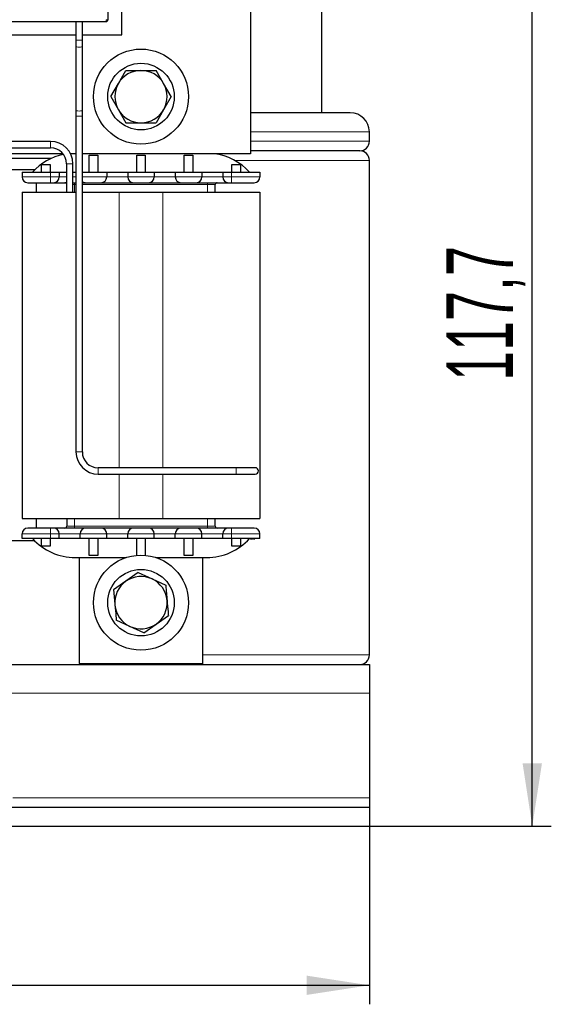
# Model space of a CAD drawing. Header units: millimetres. Extents: x 5 to 418, y 2 to 292.
# Tile 12 of 40: x 110 to 138, y 166 to 217. Entities that reach past the tile are written whole.
import ezdxf

# ---------------------------------------------------------------- set-up
doc = ezdxf.new("R2010")
doc.units = ezdxf.units.MM
doc.layers.add('SLD-0', color=7, linetype='Continuous')
doc.styles.add('SLDTEXTSTYLE0', font='TXT', dxfattribs={"width": 0.605})
doc.dimstyles.new('SLDDIMSTYLE0', dxfattribs={"dimtxt": 3.5, "dimasz": 3.302, "dimexe": 0, "dimexo": 0.0625, "dimgap": 0.875, "dimtad": 1, "dimlfac": 2, "dimrnd": 1e-09, "dimzin": 12, "dimdsep": 46, "dimtxsty": 'SLDTEXTSTYLE0', "dimsah": 1, "dimcen": 0.09, "dimadec": 0, "dimazin": 3, "dimtfac": 1, "dimtofl": 0, "dimtmove": 0, "dimatfit": 3, "dimfxl": 1, "dimfrac": 2, "dimtolj": 1, "dimtzin": 12, "dimarcsym": 0})

# ---------------------------------------------------------------- blocks, each defined once
blk = doc.blocks.new('_D')
at = {"layer": 'SLD-0', "color": 7}
for p, q in [((78.512, 175.08), (78.512, 165.719)), ((128.512, 175.08), (128.512, 165.719)), ((78.512, 166.719), (128.512, 166.719))]:
    blk.add_line(p, q, dxfattribs=at)
for points in [[(78.512, 166.719), (81.814, 166.211), (81.814, 167.227)], [(128.512, 166.719), (125.21, 167.227), (125.21, 166.211)]]:
    blk.add_solid(points, dxfattribs=at)
at = {"layer": 'SLD-0', "color": 7, "insert": (99.502, 171.231), "char_height": 3.5, "attachment_point": 1, "style": 'SLDTEXTSTYLE0'}
blk.add_mtext('100', dxfattribs=at)
blk = doc.blocks.new('_D_1')
at = {"layer": 'SLD-0', "color": 7}
for p, q in [((114.137, 233.93), (138.075, 233.93)), ((137.075, 175.08), (137.075, 233.93)), ((128.512, 175.08), (138.075, 175.08))]:
    blk.add_line(p, q, dxfattribs=at)
for points in [[(137.075, 233.93), (136.567, 230.628), (137.583, 230.628)], [(137.075, 175.08), (137.583, 178.382), (136.567, 178.382)]]:
    blk.add_solid(points, dxfattribs=at)
at = {"layer": 'SLD-0', "color": 7, "insert": (132.564, 198.489), "char_height": 3.5, "attachment_point": 1, "rotation": 90, "style": 'SLDTEXTSTYLE0'}
blk.add_mtext('117,7', dxfattribs=at)

msp = doc.modelspace()

# ---------------------------------------------------------------- linework, layer by layer
at = {"color": 7, "linetype": 'Continuous', "lineweight": 25}
for p, q in [((122.262, 229.1798), (122.262, 210.4298)), ((114.762, 228.7158), (114.762, 217.4729)), ((115.512, 216.6798), (115.512, 220.6798)), ((126.012, 212.5798), (126.012, 219.7575)), ((103.587, 217.3729), (114.687, 217.3729)), ((113.0945, 217.3729), (113.0945, 216.4048)), ((113.4295, 216.4048), (113.4295, 217.3729)), ((109.6795, 216.6798), (113.0945, 216.6798)), ((113.0945, 216.4048), (113.0945, 216.0823)), ((113.4295, 216.6798), (115.512, 216.6798)), ((113.4295, 216.0823), (113.4295, 216.4048)), ((113.0945, 216.0823), (113.0945, 212.7273)), ((113.4295, 212.7273), (113.4295, 216.0823)), ((115.3212, 214.1173), (115.7182, 214.8048)), ((117.7028, 214.1173), (117.3059, 214.8048)), ((114.9243, 213.4298), (115.3212, 214.1173)), ((118.0997, 213.4298), (117.7028, 214.1173)), ((114.9243, 213.4298), (115.3212, 212.7423)), ((118.0997, 213.4298), (117.7028, 212.7423)), ((113.0945, 212.7273), (113.0945, 212.4048)), ((113.4295, 212.4048), (113.4295, 212.7273)), ((115.3212, 212.7423), (115.7182, 212.0548)), ((117.7028, 212.7423), (117.3059, 212.0548)), ((113.0945, 212.4048), (113.0945, 194.7548)), ((113.4295, 194.7548), (113.4295, 212.4048)), ((127.512, 212.5798), (122.262, 212.5798)), ((128.512, 211.0798), (128.512, 211.5798)), ((111.762, 211.0723), (109.6795, 211.0723)), ((109.6795, 210.7373), (111.762, 210.7373)), ((112.4081, 210.4298), (109.6795, 210.4298)), ((111.793, 210.1798), (109.6795, 210.1798)), ((113.0945, 210.4298), (112.8048, 210.4298)), ((122.262, 210.4298), (113.4295, 210.4298)), ((113.787, 209.4548), (113.787, 210.3548)), ((113.787, 210.3548), (114.237, 210.3548)), ((114.237, 210.3548), (114.237, 209.4548)), ((116.287, 209.4548), (116.287, 210.3548)), ((116.287, 210.3548), (116.737, 210.3548)), ((116.737, 210.3548), (116.737, 209.4548)), ((118.787, 209.4548), (118.787, 210.3548)), ((118.787, 210.3548), (119.237, 210.3548)), ((119.237, 210.3548), (119.237, 209.4548)), ((128.012, 210.5798), (122.262, 210.5798)), ((111.287, 209.8548), (111.737, 209.8548)), ((111.287, 209.4548), (111.287, 209.8548)), ((111.737, 209.8548), (111.737, 209.4548)), ((112.5945, 209.9048), (112.5945, 208.4048)), ((112.9295, 208.4048), (112.9295, 209.9048)), ((121.287, 209.4548), (121.287, 209.8548)), ((121.287, 209.8548), (121.737, 209.8548)), ((121.737, 209.8548), (121.737, 209.4548)), ((128.512, 184.0798), (128.512, 210.0798)), ((110.9301, 209.5798), (109.6795, 209.5798)), ((110.262, 209.4548), (110.262, 209.2048)), ((110.262, 209.4548), (111.762, 209.4548)), ((111.762, 209.4548), (112.212, 209.4548)), ((112.212, 209.4548), (112.212, 209.2048)), ((112.212, 209.4548), (112.5945, 209.4548)), ((112.9295, 209.4548), (113.0945, 209.4548)), ((113.4295, 209.4548), (114.712, 209.4548)), ((114.712, 209.4548), (114.712, 209.2048)), ((114.712, 209.4548), (115.812, 209.4548)), ((115.812, 209.4548), (115.812, 209.2048)), ((115.812, 209.4548), (117.212, 209.4548)), ((117.212, 209.4548), (117.212, 209.2048)), ((117.212, 209.4548), (118.312, 209.4548)), ((118.312, 209.4548), (118.312, 209.2048)), ((118.312, 209.4548), (119.712, 209.4548)), ((119.712, 209.4548), (119.712, 209.2048)), ((119.712, 209.4548), (120.812, 209.4548)), ((120.812, 209.4548), (120.812, 209.2048)), ((120.812, 209.4548), (121.262, 209.4548)), ((121.262, 209.4548), (122.762, 209.4548)), ((122.762, 209.4548), (122.762, 209.2048)), ((111.012, 208.4048), (111.012, 208.9048)), ((111.762, 208.9048), (111.912, 208.9048)), ((120.412, 208.4048), (120.412, 208.8048)), ((121.112, 208.9048), (121.262, 208.9048)), ((110.262, 208.4048), (110.262, 191.2548)), ((110.262, 208.4048), (113.0945, 208.4048)), ((113.4295, 208.4048), (115.362, 208.4048)), ((115.362, 208.4048), (117.662, 208.4048)), ((117.662, 208.4048), (122.762, 208.4048)), ((122.762, 208.4048), (122.762, 191.2548)), ((121.512, 193.9223), (114.262, 193.9223)), ((114.262, 193.5873), (121.512, 193.5873)), ((122.512, 193.9223), (121.512, 193.9223)), ((121.512, 193.5873), (122.512, 193.5873)), ((110.262, 191.2548), (115.362, 191.2548)), ((111.012, 190.7548), (111.012, 191.2548)), ((112.612, 191.2548), (112.612, 190.8548)), ((115.362, 191.2548), (117.662, 191.2548)), ((117.662, 191.2548), (122.762, 191.2548)), ((120.412, 190.8548), (120.412, 191.2548)), ((110.262, 190.2048), (110.262, 190.4548)), ((111.912, 190.7548), (111.762, 190.7548)), ((112.212, 190.2048), (112.212, 190.4548)), ((113.312, 190.2048), (113.312, 190.4548)), ((114.712, 190.2048), (114.712, 190.4548)), ((115.812, 190.2048), (115.812, 190.4548)), ((117.212, 190.2048), (117.212, 190.4548)), ((118.312, 190.2048), (118.312, 190.4548)), ((119.712, 190.2048), (119.712, 190.4548)), ((120.812, 190.2048), (120.812, 190.4548)), ((121.262, 190.7548), (121.112, 190.7548)), ((122.762, 190.2048), (122.762, 190.4548)), ((110.9301, 190.0798), (109.0939, 190.0798)), ((111.762, 190.2048), (110.262, 190.2048)), ((111.287, 189.8048), (111.287, 190.2048)), ((111.737, 190.2048), (111.737, 189.8048)), ((112.212, 190.2048), (111.762, 190.2048)), ((113.312, 190.2048), (112.212, 190.2048)), ((114.712, 190.2048), (113.312, 190.2048)), ((113.787, 189.3048), (113.787, 190.2048)), ((114.237, 190.2048), (114.237, 189.3048)), ((115.812, 190.2048), (114.712, 190.2048)), ((117.212, 190.2048), (115.812, 190.2048)), ((116.287, 189.3196), (116.287, 190.2048)), ((116.737, 190.2048), (116.737, 189.3196)), ((118.312, 190.2048), (117.212, 190.2048)), ((119.712, 190.2048), (118.312, 190.2048)), ((118.787, 189.3048), (118.787, 190.2048)), ((119.237, 190.2048), (119.237, 189.3048)), ((120.812, 190.2048), (119.712, 190.2048)), ((121.262, 190.2048), (120.812, 190.2048)), ((122.762, 190.2048), (121.262, 190.2048)), ((121.287, 189.8048), (121.287, 190.2048)), ((121.737, 190.2048), (121.737, 189.8048)), ((122.2698, 190.1917), (122.2006, 190.1917)), ((122.2698, 190.2048), (122.2698, 190.1917)), ((122.2698, 190.1917), (122.2793, 190.1917)), ((122.2793, 190.2048), (122.2793, 190.1917)), ((122.2793, 190.1917), (122.2856, 190.1917)), ((122.2856, 190.2048), (122.2856, 190.1917)), ((122.2856, 190.1917), (122.2887, 190.1917)), ((122.2887, 190.2048), (122.2887, 190.1917)), ((122.2887, 190.1917), (122.2919, 190.1917)), ((122.2919, 190.1917), (122.295, 190.1917)), ((122.295, 190.2048), (122.295, 190.1917)), ((122.295, 190.1917), (122.2982, 190.1917)), ((122.2982, 190.1917), (122.3013, 190.1917)), ((122.3013, 190.2048), (122.3013, 190.1917)), ((122.3013, 190.1917), (122.3045, 190.1917)), ((122.3045, 190.1917), (122.3077, 190.1917)), ((122.3077, 190.2048), (122.3077, 190.1917)), ((122.3077, 190.1917), (122.3392, 190.1917)), ((122.3392, 190.1917), (122.3676, 190.1917)), ((122.3676, 190.2048), (122.3676, 190.1917)), ((122.4282, 190.1917), (122.3676, 190.1917)), ((122.4282, 190.1917), (122.4885, 190.1917)), ((122.4885, 190.1917), (122.4885, 190.2048)), ((111.737, 189.8048), (111.287, 189.8048)), ((121.737, 189.8048), (121.287, 189.8048)), ((113.0478, 189.2048), (115.7314, 189.2048)), ((113.262, 189.2048), (113.262, 183.6298)), ((114.237, 189.3048), (113.787, 189.3048)), ((117.2926, 189.2048), (119.9762, 189.2048)), ((119.237, 189.3048), (118.787, 189.3048)), ((119.762, 183.6298), (119.762, 189.2048)), ((116.3711, 188.4112), (115.7215, 187.9549)), ((116.3711, 188.4112), (117.0911, 188.0769)), ((115.7215, 187.9549), (115.072, 187.4985)), ((117.0911, 188.0769), (117.8111, 187.7426)), ((115.9329, 185.5827), (115.2129, 185.917)), ((117.3025, 185.7047), (117.952, 186.1611)), ((116.6529, 185.2483), (115.9329, 185.5827)), ((116.6529, 185.2483), (117.3025, 185.7047)), ((78.512, 183.5798), (128.512, 183.5798)), ((113.262, 183.6298), (119.762, 183.6298)), ((119.762, 183.5798), (119.762, 183.6298)), ((128.512, 183.5798), (128.512, 182.0798)), ((128.512, 182.0798), (128.512, 176.5798)), ((128.512, 176.5798), (128.512, 176.0798)), ((78.512, 176.0798), (128.512, 176.0798)), ((128.512, 176.0798), (128.512, 175.0798)), ((78.512, 175.0798), (128.512, 175.0798))]:
    msp.add_line(p, q, dxfattribs=at)
at = {"color": 7, "linetype": 'Continuous', "lineweight": 18}
for p, q in [((114.687, 217.4729), (114.687, 217.3729)), ((114.762, 217.4729), (114.687, 217.4729)), ((113.0945, 216.4048), (113.262, 216.4048)), ((113.262, 216.4048), (113.4295, 216.4048)), ((113.0945, 212.4048), (113.262, 212.4048)), ((113.262, 212.4048), (113.4295, 212.4048)), ((128.512, 211.5798), (122.262, 211.5798)), ((111.762, 210.9048), (111.762, 211.0723)), ((111.762, 210.7373), (111.762, 210.9048)), ((128.512, 211.0798), (122.262, 211.0798)), ((112.5945, 209.9048), (112.762, 209.9048)), ((112.762, 209.9048), (112.9295, 209.9048)), ((128.512, 210.0798), (121.4286, 210.0798)), ((110.262, 209.2048), (111.762, 209.2048)), ((111.762, 209.4548), (111.762, 209.2048)), ((111.762, 209.2048), (111.762, 208.9048)), ((111.762, 209.2048), (112.212, 209.2048)), ((112.5945, 209.2048), (112.212, 209.2048)), ((113.0945, 209.2048), (112.9295, 209.2048)), ((113.4295, 209.2048), (114.712, 209.2048)), ((115.812, 209.2048), (114.712, 209.2048)), ((115.812, 209.2048), (117.212, 209.2048)), ((118.312, 209.2048), (117.212, 209.2048)), ((118.312, 209.2048), (119.712, 209.2048)), ((120.812, 209.2048), (119.712, 209.2048)), ((120.812, 209.2048), (121.262, 209.2048)), ((121.262, 209.4548), (121.262, 209.2048)), ((121.262, 209.2048), (121.262, 208.9048)), ((121.262, 209.2048), (122.762, 209.2048)), ((113.012, 208.8048), (112.9295, 208.8048)), ((113.012, 208.9048), (113.012, 208.8048)), ((113.0945, 208.8048), (113.012, 208.8048)), ((113.012, 208.4048), (113.012, 208.8048)), ((120.012, 208.8048), (113.4295, 208.8048)), ((120.012, 208.9048), (120.012, 208.8048)), ((120.412, 208.8048), (120.012, 208.8048)), ((120.012, 208.8048), (120.012, 208.4048)), ((115.362, 208.4048), (115.362, 193.9223)), ((117.662, 208.4048), (117.662, 193.9223)), ((113.0945, 194.7548), (113.262, 194.7548)), ((113.262, 194.7548), (113.4295, 194.7548)), ((114.262, 193.7548), (114.262, 193.9223)), ((114.262, 193.5873), (114.262, 193.7548)), ((115.362, 193.5873), (115.362, 191.2548)), ((117.662, 193.5873), (117.662, 191.2548)), ((121.512, 193.7548), (121.512, 193.9223)), ((121.512, 193.5873), (121.512, 193.7548)), ((113.012, 190.8548), (113.012, 191.2548)), ((120.012, 191.2548), (120.012, 190.8548)), ((111.762, 190.4548), (110.262, 190.4548)), ((111.762, 190.4548), (111.762, 190.7548)), ((112.212, 190.4548), (111.762, 190.4548)), ((111.762, 190.2048), (111.762, 190.4548)), ((112.212, 190.4548), (113.312, 190.4548)), ((112.612, 190.8548), (113.012, 190.8548)), ((113.012, 190.7548), (113.012, 190.8548)), ((113.012, 190.8548), (120.012, 190.8548)), ((114.712, 190.4548), (113.312, 190.4548)), ((114.712, 190.4548), (115.812, 190.4548)), ((117.212, 190.4548), (115.812, 190.4548)), ((117.212, 190.4548), (118.312, 190.4548)), ((119.712, 190.4548), (118.312, 190.4548)), ((119.712, 190.4548), (120.812, 190.4548)), ((120.012, 190.7548), (120.012, 190.8548)), ((120.012, 190.8548), (120.412, 190.8548)), ((121.262, 190.4548), (120.812, 190.4548)), ((121.262, 190.4548), (121.262, 190.7548)), ((122.762, 190.4548), (121.262, 190.4548)), ((121.262, 190.2048), (121.262, 190.4548)), ((122.2919, 190.2048), (122.2919, 190.1917)), ((122.2982, 190.2048), (122.2982, 190.1917)), ((122.3045, 190.2048), (122.3045, 190.1917)), ((122.3392, 190.2048), (122.3392, 190.1917)), ((122.4282, 190.2048), (122.4282, 190.1917)), ((128.512, 184.0798), (119.762, 184.0798)), ((78.512, 182.0798), (128.512, 182.0798)), ((109.7831, 176.5798), (128.512, 176.5798))]:
    msp.add_line(p, q, dxfattribs=at)
at = {"color": 7, "linetype": 'Continuous', "lineweight": 18, "flags": 128}
for points in [[(113.0945, 216.0823), (113.1073, 216.0616), (113.1436, 216.0441), (113.1979, 216.0324), (113.262, 216.0283)], [(113.262, 216.0283), (113.3261, 216.0324), (113.3804, 216.0441), (113.4168, 216.0616), (113.4295, 216.0823)], [(113.0945, 212.7273), (113.1073, 212.7066), (113.1436, 212.6891), (113.1979, 212.6774), (113.262, 212.6733)], [(113.262, 212.6733), (113.3261, 212.6774), (113.3804, 212.6891), (113.4168, 212.7066), (113.4295, 212.7273)]]:
    msp.add_lwpolyline(points, dxfattribs=at)
at = {"color": 7, "linetype": 'Continuous', "lineweight": 25}
for centre, radius in [((116.512, 213.4298), 2.5), ((116.512, 213.4298), 1.75), ((116.512, 186.8298), 2.5), ((116.512, 186.8298), 1.75)]:
    msp.add_circle(centre, radius, dxfattribs=at)
for centre, radius, start, end in [((114.687, 217.4479), 0.075, 270, 0.00011), ((116.512, 213.4298), 1.375, 90, 150), ((116.512, 213.4298), 1.375, 30, 90), ((116.512, 213.4298), 1.375, 150, 210), ((116.512, 213.4298), 1.375, 330, 30), ((116.512, 213.4298), 1.375, 210, 270), ((116.512, 213.4298), 1.375, 270, 330), ((127.512, 211.5798), 1, 0, 90), ((111.762, 209.9048), 1.1675, 0, 90), ((111.762, 209.9048), 0.8325, 0, 90), ((128.012, 211.0798), 0.5, 270, 0), ((113.0478, 207.4548), 3, 101.74558, 138.18969), ((119.9762, 207.4548), 3, 41.81031, 82.598), ((128.012, 210.0798), 0.5, 0, 90), ((110.562, 209.2048), 0.3, 180, 270), ((111.912, 209.2048), 0.3, 270, 0), ((114.412, 209.2048), 0.3, 270, 0), ((116.112, 209.2048), 0.3, 180, 270), ((116.912, 209.2048), 0.3, 270, 0), ((118.612, 209.2048), 0.3, 180, 270), ((119.412, 209.2048), 0.3, 270, 0), ((121.112, 209.2048), 0.3, 180, 270), ((122.462, 209.2048), 0.3, 270, 0), ((112.512, 208.8048), 0.1, 34.41151, 90), ((113.612, 209.2048), 0.3, 232.53091, 270), ((120.512, 208.8048), 0.1, 90, 180), ((114.262, 194.7548), 1.1675, 180, 270), ((114.262, 194.7548), 0.8325, 180, 270), ((122.512, 193.7548), 0.1675, 0, 90), ((122.512, 193.7548), 0.1675, 270, 0), ((110.562, 190.4548), 0.3, 90, 180), ((111.912, 190.4548), 0.3, 0, 90), ((112.512, 190.8548), 0.1, 270, 0), ((113.612, 190.4548), 0.3, 90, 180), ((114.412, 190.4548), 0.3, 0, 90), ((116.112, 190.4548), 0.3, 90, 180), ((116.912, 190.4548), 0.3, 0, 90), ((118.612, 190.4548), 0.3, 90, 180), ((119.412, 190.4548), 0.3, 0, 90), ((120.512, 190.8548), 0.1, 180, 270), ((121.112, 190.4548), 0.3, 90, 180), ((122.462, 190.4548), 0.3, 0, 90), ((113.0478, 192.2048), 3, 221.81031, 270), ((119.9762, 192.2048), 3, 270, 318.18969), ((116.512, 186.8298), 1.375, 125.092, 185.092), ((116.512, 186.8298), 1.375, 65.092, 125.092), ((116.512, 186.8298), 1.375, 5.092, 65.092), ((116.512, 186.8298), 1.375, 305.092, 5.092), ((116.512, 186.8298), 1.375, 185.092, 245.092), ((116.512, 186.8298), 1.375, 245.092, 305.092), ((128.012, 184.0798), 0.5, 270, 0)]:
    msp.add_arc(centre, radius, start, end, dxfattribs=at)
for points, knots in [([(114.762, 217.4729), (114.762, 217.4696), (114.762, 217.4631), (114.762, 217.4548), (114.762, 217.449), (114.762, 217.4483), (114.762, 217.4479)], [0, 0, 0, 0, 0.2499989, 0.4999985, 0.7499989, 1, 1, 1, 1]), ([(115.7182, 214.8048), (115.7263, 214.8048), (115.9879, 214.8048), (116.2541, 214.8048), (116.512, 214.8048)], [0, 0, 0, 0, 0.0310695, 1, 1, 1, 1]), ([(116.512, 214.8048), (116.7128, 214.8048), (116.9791, 214.8048), (117.2414, 214.8048), (117.3059, 214.8048)], [0, 0, 0, 0, 0.7539542, 1, 1, 1, 1]), ([(115.7182, 212.0548), (115.7263, 212.0548), (115.9879, 212.0548), (116.2541, 212.0548), (116.512, 212.0548)], [0, 0, 0, 0, 0.0310695, 1, 1, 1, 1]), ([(116.512, 212.0548), (116.7128, 212.0548), (116.9791, 212.0548), (117.2414, 212.0548), (117.3059, 212.0548)], [0, 0, 0, 0, 0.7539542, 1, 1, 1, 1]), ([(110.562, 208.9048), (110.5781, 208.9048), (110.603, 208.9048), (110.7524, 208.9048), (110.9074, 208.9048), (111.0984, 208.9048), (111.3781, 208.9048), (111.6111, 208.9048), (111.762, 208.9048)], [0, 0, 0, 0, 0.2394429, 0.3696501, 0.4999999, 0.6302072, 0.7605571, 1, 1, 1, 1]), ([(111.912, 208.9048), (111.9234, 208.9048), (111.941, 208.9048), (112.0469, 208.9048), (112.1566, 208.9048), (112.2923, 208.9048), (112.438, 208.9048), (112.5452, 208.9048), (112.5945, 208.9048)], [0, 0, 0, 0, 0.2746489, 0.4239671, 0.5735163, 0.7228346, 0.8723839, 1, 1, 1, 1]), ([(112.9295, 208.9048), (112.98, 208.9048), (113.038, 208.9048), (113.088, 208.9048), (113.0945, 208.9048)], [0, 0, 0, 0, 0.8701025, 1, 1, 1, 1]), ([(113.4295, 208.9048), (113.4443, 208.9048), (113.4967, 208.9048), (113.5811, 208.9048), (113.5999, 208.9048), (113.612, 208.9048)], [0, 0, 0, 0, 0.1215223, 0.4312259, 1, 1, 1, 1]), ([(113.612, 208.9048), (113.6174, 208.9048), (113.6257, 208.9048), (113.6755, 208.9048), (113.7271, 208.9048), (113.7908, 208.9048), (113.884, 208.9048), (114.012, 208.9048), (114.1399, 208.9048), (114.2332, 208.9048), (114.2968, 208.9048), (114.3485, 208.9048), (114.3983, 208.9048), (114.4066, 208.9048), (114.412, 208.9048)], [0, 0, 0, 0, 0.1197215, 0.1847537, 0.2499999, 0.3150322, 0.3802785, 0.5, 0.6197215, 0.6847537, 0.7499999, 0.8150322, 0.8802785, 1, 1, 1, 1]), ([(114.412, 208.9048), (114.4234, 208.9048), (114.441, 208.9048), (114.5469, 208.9048), (114.6567, 208.9048), (114.7919, 208.9048), (114.99, 208.9048), (115.262, 208.9048), (115.5339, 208.9048), (115.732, 208.9048), (115.8672, 208.9048), (115.9771, 208.9048), (116.083, 208.9048), (116.1006, 208.9048), (116.112, 208.9048)], [0, 0, 0, 0, 0.1197215, 0.1848104, 0.25, 0.3150889, 0.3802785, 0.5, 0.6197215, 0.6848104, 0.75, 0.8150889, 0.8802785, 1, 1, 1, 1]), ([(116.112, 208.9048), (116.1174, 208.9048), (116.1257, 208.9048), (116.1755, 208.9048), (116.2271, 208.9048), (116.2908, 208.9048), (116.384, 208.9048), (116.512, 208.9048), (116.6399, 208.9048), (116.7332, 208.9048), (116.7968, 208.9048), (116.8485, 208.9048), (116.8983, 208.9048), (116.9066, 208.9048), (116.912, 208.9048)], [0, 0, 0, 0, 0.1197215, 0.1847537, 0.2499999, 0.3150322, 0.3802785, 0.5, 0.6197215, 0.6847537, 0.7499999, 0.8150322, 0.8802785, 1, 1, 1, 1]), ([(116.912, 208.9048), (116.9234, 208.9048), (116.941, 208.9048), (117.0469, 208.9048), (117.1567, 208.9048), (117.2919, 208.9048), (117.49, 208.9048), (117.762, 208.9048), (118.0339, 208.9048), (118.232, 208.9048), (118.3672, 208.9048), (118.4771, 208.9048), (118.583, 208.9048), (118.6006, 208.9048), (118.612, 208.9048)], [0, 0, 0, 0, 0.1197215, 0.1848104, 0.25, 0.3150889, 0.3802785, 0.5, 0.6197215, 0.6848104, 0.75, 0.8150889, 0.8802785, 1, 1, 1, 1]), ([(118.612, 208.9048), (118.6174, 208.9048), (118.6257, 208.9048), (118.6755, 208.9048), (118.7271, 208.9048), (118.7908, 208.9048), (118.884, 208.9048), (119.012, 208.9048), (119.1399, 208.9048), (119.2332, 208.9048), (119.2968, 208.9048), (119.3485, 208.9048), (119.3983, 208.9048), (119.4066, 208.9048), (119.412, 208.9048)], [0, 0, 0, 0, 0.1197215, 0.1847537, 0.2499999, 0.3150322, 0.3802785, 0.5, 0.6197215, 0.6847537, 0.7499999, 0.8150322, 0.8802785, 1, 1, 1, 1]), ([(119.412, 208.9048), (119.4234, 208.9048), (119.441, 208.9048), (119.5469, 208.9048), (119.6567, 208.9048), (119.7919, 208.9048), (119.99, 208.9048), (120.262, 208.9048), (120.5339, 208.9048), (120.732, 208.9048), (120.8672, 208.9048), (120.9771, 208.9048), (121.083, 208.9048), (121.1006, 208.9048), (121.112, 208.9048)], [0, 0, 0, 0, 0.1197215, 0.1848104, 0.25, 0.3150889, 0.3802785, 0.5, 0.6197215, 0.6848104, 0.75, 0.8150889, 0.8802785, 1, 1, 1, 1]), ([(121.262, 208.9048), (121.4129, 208.9048), (121.6459, 208.9048), (121.9255, 208.9048), (122.1165, 208.9048), (122.2716, 208.9048), (122.421, 208.9048), (122.4459, 208.9048), (122.462, 208.9048)], [0, 0, 0, 0, 0.2394429, 0.3696501, 0.4999999, 0.6302072, 0.7605571, 1, 1, 1, 1]), ([(111.762, 190.7548), (111.6111, 190.7548), (111.3781, 190.7548), (111.0985, 190.7548), (110.9076, 190.7548), (110.7525, 190.7548), (110.603, 190.7548), (110.5781, 190.7548), (110.562, 190.7548)], [0, 0, 0, 0, 0.2394429, 0.3696501, 0.4999999, 0.6302072, 0.7605571, 1, 1, 1, 1]), ([(113.612, 190.7548), (113.6006, 190.7548), (113.583, 190.7548), (113.4772, 190.7548), (113.3673, 190.7548), (113.2321, 190.7548), (113.034, 190.7548), (112.762, 190.7548), (112.4901, 190.7548), (112.292, 190.7548), (112.1568, 190.7548), (112.0469, 190.7548), (111.9411, 190.7548), (111.9234, 190.7548), (111.912, 190.7548)], [0, 0, 0, 0, 0.11972147, 0.18481037, 0.24999995, 0.3150889, 0.38027853, 0.5, 0.61972147, 0.68481037, 0.74999995, 0.8150889, 0.88027853, 1, 1, 1, 1]), ([(114.412, 190.7548), (114.4066, 190.7548), (114.3983, 190.7548), (114.3486, 190.7548), (114.2969, 190.7548), (114.2332, 190.7548), (114.14, 190.7548), (114.012, 190.7548), (113.8841, 190.7548), (113.7909, 190.7548), (113.7272, 190.7548), (113.6755, 190.7548), (113.6257, 190.7548), (113.6174, 190.7548), (113.612, 190.7548)], [0, 0, 0, 0, 0.1197215, 0.1847537, 0.2499999, 0.3150322, 0.3802785, 0.5, 0.6197215, 0.6847537, 0.7499999, 0.8150322, 0.8802785, 1, 1, 1, 1]), ([(116.112, 190.7548), (116.1006, 190.7548), (116.083, 190.7548), (115.9772, 190.7548), (115.8673, 190.7548), (115.7321, 190.7548), (115.534, 190.7548), (115.262, 190.7548), (114.9901, 190.7548), (114.792, 190.7548), (114.6568, 190.7548), (114.5469, 190.7548), (114.4411, 190.7548), (114.4234, 190.7548), (114.412, 190.7548)], [0, 0, 0, 0, 0.1197215, 0.1848104, 0.25, 0.3150889, 0.3802785, 0.5, 0.6197215, 0.6848104, 0.75, 0.8150889, 0.8802785, 1, 1, 1, 1]), ([(116.912, 190.7548), (116.9066, 190.7548), (116.8983, 190.7548), (116.8486, 190.7548), (116.7969, 190.7548), (116.7332, 190.7548), (116.64, 190.7548), (116.512, 190.7548), (116.3841, 190.7548), (116.2909, 190.7548), (116.2272, 190.7548), (116.1755, 190.7548), (116.1257, 190.7548), (116.1174, 190.7548), (116.112, 190.7548)], [0, 0, 0, 0, 0.1197215, 0.1847537, 0.2499999, 0.3150322, 0.3802785, 0.5, 0.6197215, 0.6847537, 0.7499999, 0.8150322, 0.8802785, 1, 1, 1, 1]), ([(118.612, 190.7548), (118.6006, 190.7548), (118.583, 190.7548), (118.4772, 190.7548), (118.3673, 190.7548), (118.2321, 190.7548), (118.034, 190.7548), (117.762, 190.7548), (117.4901, 190.7548), (117.292, 190.7548), (117.1568, 190.7548), (117.0469, 190.7548), (116.9411, 190.7548), (116.9234, 190.7548), (116.912, 190.7548)], [0, 0, 0, 0, 0.1197215, 0.1848104, 0.25, 0.3150889, 0.3802785, 0.5, 0.6197215, 0.6848104, 0.75, 0.8150889, 0.8802785, 1, 1, 1, 1]), ([(119.412, 190.7548), (119.4066, 190.7548), (119.3983, 190.7548), (119.3486, 190.7548), (119.2969, 190.7548), (119.2332, 190.7548), (119.14, 190.7548), (119.012, 190.7548), (118.8841, 190.7548), (118.7909, 190.7548), (118.7272, 190.7548), (118.6755, 190.7548), (118.6257, 190.7548), (118.6174, 190.7548), (118.612, 190.7548)], [0, 0, 0, 0, 0.1197215, 0.1847537, 0.2499999, 0.3150322, 0.3802785, 0.5, 0.6197215, 0.6847537, 0.7499999, 0.8150322, 0.8802785, 1, 1, 1, 1]), ([(121.112, 190.7548), (121.1006, 190.7548), (121.083, 190.7548), (120.9772, 190.7548), (120.8673, 190.7548), (120.7321, 190.7548), (120.534, 190.7548), (120.262, 190.7548), (119.9901, 190.7548), (119.792, 190.7548), (119.6568, 190.7548), (119.5469, 190.7548), (119.4411, 190.7548), (119.4234, 190.7548), (119.412, 190.7548)], [0, 0, 0, 0, 0.1197215, 0.1848104, 0.25, 0.3150889, 0.3802785, 0.5, 0.6197215, 0.6848104, 0.75, 0.8150889, 0.8802785, 1, 1, 1, 1]), ([(122.462, 190.7548), (122.4459, 190.7548), (122.421, 190.7548), (122.2716, 190.7548), (122.1166, 190.7548), (121.9256, 190.7548), (121.646, 190.7548), (121.4129, 190.7548), (121.262, 190.7548)], [0, 0, 0, 0, 0.2394429, 0.3696501, 0.4999999, 0.6302072, 0.7605571, 1, 1, 1, 1]), ([(115.072, 187.4985), (115.0727, 187.4904), (115.0959, 187.2298), (115.1195, 186.9646), (115.1424, 186.7078)], [0, 0, 0, 0, 0.0310695, 1, 1, 1, 1]), ([(117.8111, 187.7426), (117.8118, 187.7345), (117.8351, 187.4738), (117.8587, 187.2087), (117.8816, 186.9518)], [0, 0, 0, 0, 0.0310695, 1, 1, 1, 1]), ([(117.8816, 186.9518), (117.8994, 186.7518), (117.923, 186.4865), (117.9463, 186.2254), (117.952, 186.1611)], [0, 0, 0, 0, 0.7539542, 1, 1, 1, 1]), ([(115.1424, 186.7078), (115.1603, 186.5077), (115.1839, 186.2425), (115.2072, 185.9813), (115.2129, 185.917)], [0, 0, 0, 0, 0.7539542, 1, 1, 1, 1])]:
    msp.add_open_spline(points, degree=3, knots=knots, dxfattribs=at)

# ---------------------------------------------------------------- dimensions: what is measured, and where the dimension line sits
at = {"layer": 'SLD-0', "color": 7}
dim = msp.add_linear_dim(base=(137.0753, 233.9298), p1=(128.512, 175.0798), p2=(114.137, 233.9298), angle=90, dimstyle='SLDDIMSTYLE0', dxfattribs=at)
dim.commit()
dim.dimension.update_dxf_attribs({"geometry": '_D_1', "text_midpoint": (137.0753, 204.5048), "dimtype": 160})
dim = msp.add_linear_dim(base=(128.512, 166.7194), p1=(78.512, 175.0798), p2=(128.512, 175.0798), dimstyle='SLDDIMSTYLE0', dxfattribs=at)
dim.commit()
dim.dimension.update_dxf_attribs({"geometry": '_D', "text_midpoint": (103.512, 166.7194), "dimtype": 160})

doc.saveas('drawing.dxf')
